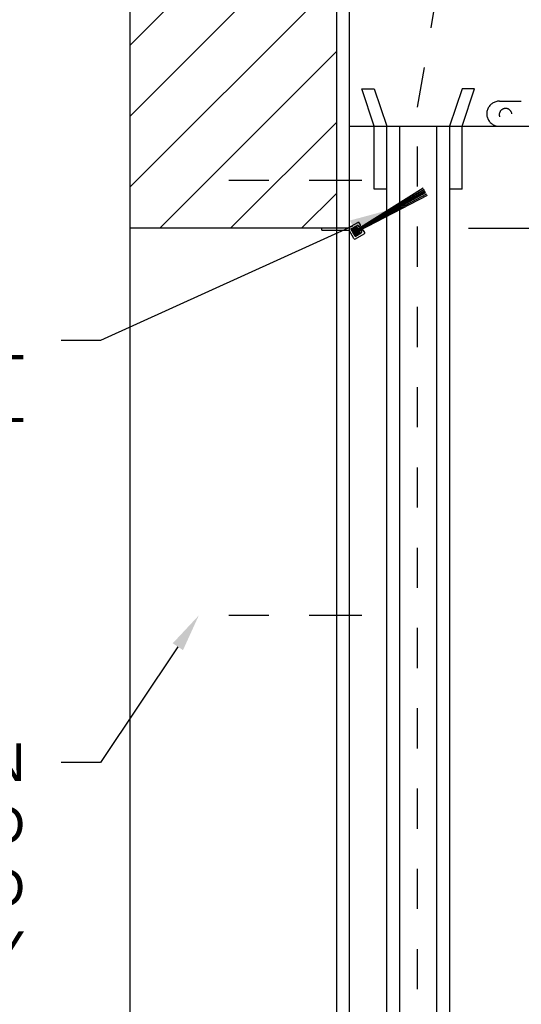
# Model space of a CAD drawing. Header units: inches. Extents: x 169.6 to 213.7, y 195.1 to 247.7.
# Tile 42 of 51: x 209.6 to 210.8, y 221.9 to 224.4. Entities that reach past the tile are written whole.
import ezdxf
from ezdxf import colors
from ezdxf.entities.mleader import LeaderData, LeaderLine
from ezdxf.math import Vec2, Vec3

# ---------------------------------------------------------------- set-up
doc = ezdxf.new("R2010")
doc.units = ezdxf.units.IN
doc.header["$LTSCALE"] = 0.25
doc.header["$MEASUREMENT"] = 0
doc.linetypes.add('CENTER2', pattern=[1.125, 0.75, -0.125, 0.125, -0.125])
doc.linetypes.add('HIDDEN', pattern=[0.375, 0.25, -0.125])
doc.layers.add('ANNOTATIONS', color=1, linetype='Continuous')
doc.layers.add('CHAIN HOIST RH', color=7, linetype='Continuous')
doc.styles.add('ARIAL', font='arial.ttf', dxfattribs={"height": 0.09375})
doc.dimstyles.new('STANDARD$0', dxfattribs={"dimtxt": 0.09375, "dimasz": 0.09375, "dimexe": 0.03125, "dimexo": 0.046875, "dimgap": 0.09, "dimtad": 0, "dimtih": 1, "dimtoh": 1, "dimdec": 4, "dimzin": 0, "dimdsep": 46, "dimtxsty": 'ARIAL', "dimcen": 0.09, "dimadec": 0, "dimazin": 0, "dimtfac": 1, "dimtdec": 4, "dimtofl": 0, "dimtmove": 0, "dimatfit": 1, "dimfxl": 1, "dimtolj": 1, "dimtzin": 0, "dimarcsym": 0})

# ---------------------------------------------------------------- blocks, each defined once
blk = doc.blocks.new('*D33')
at = {"layer": 'ANNOTATIONS', "color": 0, "lineweight": -2, "transparency": 16777216}
for p, q in [((212.2999, 224.2142), (212.2999, 224.3079)), ((211.3287, 224.1204), (212.3311, 224.1204)), ((210.6725, 223.867), (212.3311, 223.867)), ((212.2999, 223.7733), (212.2999, 223.6795))]:
    blk.add_line(p, q, dxfattribs=at)
at = {"layer": 'ANNOTATIONS', "color": 0, "transparency": 16777216}
for points in [[(212.2843, 224.2142), (212.3155, 224.2142), (212.2999, 224.1204)], [(212.2843, 223.7733), (212.3155, 223.7733), (212.2999, 223.867)]]:
    blk.add_solid(points, dxfattribs=at)
at = {"layer": 'defpoints', "color": 0, "transparency": 16777216}
for p in [(211.2818, 224.1204), (210.6256, 223.867), (212.2999, 223.867)]:
    blk.add_point(p, dxfattribs=at)
at = {"layer": 'ANNOTATIONS', "color": 0, "transparency": 16777216, "insert": (212.2999, 223.9937), "char_height": 0.09375, "attachment_point": 5, "style": 'ARIAL'}
blk.add_mtext('\\A1;  ', dxfattribs=at)
blk = doc.blocks.new('*X31')
at = {"color": 0, "linetype": 'Continuous'}
for p, q in [((12.661, 3.524), (12.724, 3.586)), ((12.668, 3.52), (12.73, 3.582)), ((12.674, 3.515), (12.737, 3.577)), ((12.681, 3.511), (12.743, 3.573)), ((12.687, 3.561), (12.717, 3.591)), ((12.687, 3.506), (12.75, 3.568)), ((12.694, 3.502), (12.756, 3.564)), ((12.7, 3.497), (12.763, 3.559)), ((12.707, 3.492), (12.769, 3.555)), ((12.713, 3.488), (12.776, 3.55)), ((12.72, 3.483), (12.782, 3.545)), ((12.726, 3.479), (12.789, 3.541)), ((12.733, 3.474), (12.795, 3.536)), ((12.739, 3.47), (12.802, 3.532)), ((12.746, 3.465), (12.808, 3.527)), ((12.752, 3.461), (12.809, 3.517)), ((12.759, 3.456), (12.783, 3.48))]:
    blk.add_line(p, q, dxfattribs=at)

msp = doc.modelspace()

# ---------------------------------------------------------------- hatches: boundary and pattern name
at = {"layer": 'CHAIN HOIST RH', "linetype": 'Continuous'}
h = msp.add_hatch(dxfattribs=at)
h.set_pattern_fill('ANSI31', color=256, style=0)
h.set_pattern_definition([(45, (-19.20168, 2.18589), (-0.08838835, 0.08838835), [])])
h.paths.add_polyline_path([(210.34433, 225.13418), (210.34433, 225.86877), (210.10784, 225.86877), (210.10784, 225.93343), (210.06942, 225.80007), (210.06942, 225.86877), (209.82871, 225.86877), (209.82871, 225.31847)])
h.paths.add_polyline_path([(209.82871, 225.31847), (209.82871, 223.86705), (210.34433, 223.86705), (210.34433, 225.12041), (210.34433, 225.13418)])

# ---------------------------------------------------------------- linework, layer by layer
for p, q in [((209.82871, 225.86877), (209.82871, 220.37041)), ((210.34433, 220.37041), (210.34433, 225.86877)), ((210.37558, 225.12041), (210.37558, 220.37041)), ((210.43808, 224.12041), (210.40683, 224.21416)), ((210.40683, 224.21416), (210.43808, 224.21416)), ((210.43808, 224.21416), (210.46933, 224.12041)), ((210.65683, 224.21416), (210.62558, 224.12041)), ((210.65683, 224.12041), (210.68808, 224.21416)), ((210.68808, 224.21416), (210.65683, 224.21416)), ((210.75014, 224.18292), (210.8045, 224.18292)), ((210.37558, 224.12041), (211.28183, 224.12041)), ((210.43808, 223.96416), (210.43808, 224.12041)), ((210.46933, 220.37041), (210.46933, 224.12041)), ((210.50058, 224.12041), (210.50058, 220.37041)), ((210.59433, 220.37041), (210.59433, 224.12041)), ((210.62558, 224.12041), (210.62558, 220.37041)), ((210.65683, 223.96416), (210.65683, 224.12041)), ((210.39671, 223.86497), (210.56002, 223.96724)), ((210.39738, 223.8638), (210.56203, 223.96374)), ((210.39805, 223.86263), (210.56405, 223.96023)), ((210.39805, 223.86263), (210.56539, 223.9579)), ((210.46933, 223.96416), (210.43808, 223.96416)), ((210.65683, 223.96416), (210.62558, 223.96416)), ((210.39805, 223.86263), (210.56674, 223.95556)), ((210.39872, 223.86146), (210.56875, 223.95205)), ((210.39939, 223.8603), (210.57077, 223.94855)), ((209.82871, 223.86705), (210.34433, 223.86705)), ((210.37329, 223.86705), (210.397, 223.88068)), ((210.38716, 223.84083), (210.37525, 223.86154)), ((210.37975, 223.86454), (210.39501, 223.87332)), ((210.39049, 223.84585), (210.37975, 223.86454)), ((210.39268, 223.87198), (210.40342, 223.85329)), ((210.40004, 223.86999), (210.39869, 223.87233)), ((210.40004, 223.86999), (210.40237, 223.87134)), ((210.40337, 223.87502), (210.40068, 223.87969)), ((210.40541, 223.86065), (210.40775, 223.86199)), ((210.40675, 223.85831), (210.40541, 223.86065)), ((210.41429, 223.85602), (210.41143, 223.861)), ((210.39049, 223.84585), (210.40576, 223.85463)), ((210.39089, 223.83982), (210.41314, 223.85267))]:
    msp.add_line(p, q, dxfattribs=at)
at = {"layer": 'CHAIN HOIST RH', "linetype": 'HIDDEN'}
for p, q in [((210.54611, 224.1683), (210.62823, 224.65181)), ((210.54611, 220.37041), (210.54611, 224.1683))]:
    msp.add_line(p, q, dxfattribs=at)
at = {"layer": 'CHAIN HOIST RH', "linetype": 'CENTER2', "ltscale": 0.7}
for p, q in [((210.40683, 223.98568), (210.00058, 223.98568)), ((210.40683, 222.90166), (210.00058, 222.90166))]:
    msp.add_line(p, q, dxfattribs=at)
at = {"layer": 'CHAIN HOIST RH'}
for p, q in [((210.30764, 223.86154), (210.30764, 223.86705)), ((210.30764, 223.86154), (210.37525, 223.86154)), ((210.34433, 223.86705), (210.37329, 223.86705))]:
    msp.add_line(p, q, dxfattribs=at)
at = {"layer": 'CHAIN HOIST RH', "linetype": 'HIDDEN'}
for centre, radius, start, end in [((210.74969, 224.15167), 0.03125, 89.18154, 359.18157), ((210.76528, 224.14914), 0.01579, 7.58787, 198.60106)]:
    msp.add_arc(centre, radius, start, end, dxfattribs=at)
at = {"layer": 'CHAIN HOIST RH', "linetype": 'Continuous'}
for centre, radius, start, end in [((210.39636, 223.87099), 0.0027, 29.89806, 119.89806), ((210.39834, 223.87835), 0.0027, 29.89806, 119.89806), ((210.40103, 223.87367), 0.0027, 299.89806, 29.89806), ((210.40909, 223.85965), 0.0027, 29.89806, 119.89806), ((210.38954, 223.84224), 0.00277, 210.61868, 299.03793), ((210.40442, 223.85697), 0.0027, 299.89806, 29.89806), ((210.41179, 223.855), 0.0027, 300.00361, 22.11767)]:
    msp.add_arc(centre, radius, start, end, dxfattribs=at)

# ---------------------------------------------------------------- block references
at = {"layer": 'CHAIN HOIST RH', "linetype": 'Continuous', "xscale": 0.1725124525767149, "yscale": 0.1725124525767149, "zscale": 0.1725124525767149, "rotation": 154.8980582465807}
msp.add_blockref('*X31', (212.63931, 223.47723), dxfattribs=at)

# ---------------------------------------------------------------- dimensions: what is measured, and where the dimension line sits
at = {"layer": 'ANNOTATIONS'}
dim = msp.add_linear_dim(base=(212.29988, 223.86705), p1=(211.28183, 224.12041), p2=(210.62558, 223.86705), angle=90, text='  ', dimstyle='STANDARD$0', dxfattribs=at)
dim.commit()
dim.dimension.update_dxf_attribs({"geometry": '*D33', "text_midpoint": (212.29988, 223.99373), "dimtype": 160})

# ---------------------------------------------------------------- leaders
ml = msp.add_multileader_mtext('Standard', dxfattribs=at)
ml.set_content('BRUSH SEAL AT LINTEL', color=256, style='ARIAL')
ml.set_leader_properties()
ml.build(insert=Vec2(0, 0))
ml.multileader.update_dxf_attribs({"dogleg_length": 0.36, "arrow_head_size": 0.09375})
ctx = ml.context
ctx.base_point, ctx.char_height, ctx.arrow_head_size, ctx.landing_gap_size, ctx.plane_origin = Vec3(208.66235, 223.58676), 0.09375, 0.09375, 0.09, Vec3(205.16726, 223.15353)
ctx.text_align_type = 2
notes = []
notes.append((ctx, [(1, (1, 1, 0), (209.75579, 223.58676), (-1, 0), 0.09796, [(0, [(210.46933, 223.91045)], 0, [])])]))
ctx.mtext.insert, ctx.mtext.width, ctx.mtext.alignment, ctx.mtext.flow_direction = Vec3(209.56784, 223.63367), 1.0279765, 3, 5
ml = msp.add_multileader_mtext('Standard', dxfattribs=at)
ml.set_content('EXPANSION BOLTS SIZED AND SPACED ACCORDINGLY', color=256, style='ARIAL')
ml.set_leader_properties()
ml.build(insert=Vec2(0, 0))
ml.multileader.update_dxf_attribs({"dogleg_length": 0.36, "arrow_head_size": 0.09375})
ctx = ml.context
ctx.base_point, ctx.char_height, ctx.arrow_head_size, ctx.landing_gap_size, ctx.plane_origin = Vec3(208.51827, 222.5356), 0.09375, 0.09375, 0.09, Vec3(205.16726, 222.10237)
ctx.text_align_type = 2
notes.append((ctx, [(1, (1, 1, 0), (209.75579, 222.5356), (-1, 0), 0.09796, [(0, [(210.00058, 222.90166)], 0, [])])]))
ctx.mtext.insert, ctx.mtext.width, ctx.mtext.alignment, ctx.mtext.flow_direction = Vec3(209.56784, 222.58327), 1.0279765, 3, 5
for ctx, leaders in notes:
    for number, flags, end, landing, length, lines in leaders:
        leader = LeaderData()
        leader.index, (leader.has_last_leader_line, leader.has_dogleg_vector, leader.attachment_direction) = number, flags
        leader.last_leader_point, leader.dogleg_vector, leader.dogleg_length = Vec3(end), Vec3(landing), length
        for number, points, colour, breaks in lines:
            line = LeaderLine()
            line.index, line.vertices, line.color, line.breaks = number, Vec3.list(points), colors.encode_raw_color(colour), breaks
            leader.lines.append(line)
        ctx.leaders.append(leader)

doc.saveas('drawing.dxf')
